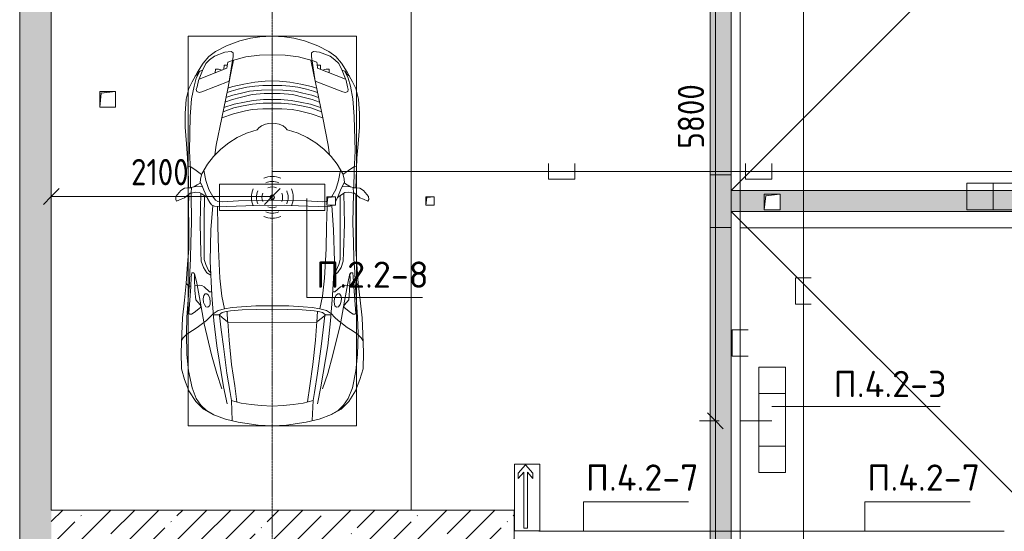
# Model space of a CAD drawing. Header units: millimetres. Extents: x -32229 to 288056, y -13689 to 125138.
# Tile 23 of 193: x -15865 to -6509, y 52773 to 57632. Entities that reach past the tile are written whole.
import ezdxf

# ---------------------------------------------------------------- set-up
doc = ezdxf.new("R2010")
doc.units = ezdxf.units.MM
doc.linetypes.add('ADSK_Линия сетки', pattern=[25, 20, -2.5, 0, -2.5])
for name, color, linetype, lineweight in [('A-ANNO-DIMS', 7, 'Continuous', 9), ('A-ANNO-DIMS-200', 7, 'Continuous', 9), ('A-ANNO-NOTE', 7, 'Continuous', 18), ('A-DETL-GENF', 7, 'Continuous', 18), ('A-DETL-THIN', 7, 'Continuous', 9), ('A-FLOR', 7, 'Continuous', 18), ('A-WALL', 7, 'Continuous', 18), ('A-WALL-PATT', 7, 'Continuous', 40), ('C-PRKG', 7, 'Continuous', 18), ('G-ANNO-TEXT', 7, 'Continuous', 9), ('M-EQPM', 7, 'Continuous', 18), ('S-GRID', 7, 'Continuous', 9)]:
    doc.layers.add(name, color=color, linetype=linetype, lineweight=lineweight)
doc.layers.add('A-DETL', color=7, linetype='Continuous', lineweight=9, true_color=0x00a600)
doc.styles.add('GOST Common_3', font='GOST_Common.ttf', dxfattribs={"width": 0.9, "height": 250})
doc.styles.add('ISOCPEUR', font='isocpeur.ttf', dxfattribs={"height": 250})
doc.dimstyles.new('ГОСТ_2_5_мм2', dxfattribs={"dimscale": 304.8, "dimtxt": 251.428749, "dimasz": 0.492126, "dimexe": 0.492126, "dimexo": 0.656168, "dimgap": 0.098425, "dimtad": 1, "dimdec": 0, "dimdsep": 46, "dimtxsty": 'GOST Common_3', "dimblk1": 'OBLIQUE', "dimblk2": 'OBLIQUE', "dimsah": 1, "dimcen": 0.09, "dimazin": 2, "dimtfac": 1, "dimtdec": 4, "dimtix": 1, "dimtmove": 0, "dimatfit": 3, "dimfxl": 1, "dimtvp": 1, "dimtolj": 1, "dimtzin": 0, "dimarcsym": 2})
doc.dimstyles.new('ГОСТ_2_5_мм2_1', dxfattribs={"dimscale": 304.8, "dimtxt": 251.428749, "dimasz": 0.492126, "dimexe": 0.492126, "dimexo": 0.656168, "dimgap": 0.098425, "dimtad": 1, "dimdec": 0, "dimdsep": 46, "dimtxsty": 'GOST Common_3', "dimblk1": 'OBLIQUE', "dimblk2": 'OBLIQUE', "dimsah": 1, "dimcen": 0.09, "dimazin": 2, "dimtfac": 1, "dimtdec": 4, "dimtix": 1, "dimtmove": 0, "dimatfit": 3, "dimfxl": 1, "dimtvp": 1, "dimtolj": 1, "dimtzin": 0, "dimarcsym": 2})
pattern_1 = [(45, (0, 0), (-228.0985, 228.0985), []), (45, (228.1, 0), (-228.0985, 228.0985), [403.225, -80.645, 6.706, -73.939])]

# ---------------------------------------------------------------- blocks, each defined once
blk = doc.blocks.new('АР_Машиноместо - 4900x2400_М__5300х2500_-V61--02 ЭО')
at = {"layer": 'A-DETL-GENF', "color": 253, "lineweight": 13, "true_color": 0xaaaaaa}
for p, q in [((1044.2, -818.6), (943.3, -845.1)), ((1132.7, -806), (1044.2, -818.6)), ((1250, -800), (1132.7, -806)), ((1250, -800), (1367.3, -806)), ((1367.3, -806), (1455.8, -818.6)), ((1455.8, -818.6), (1556.7, -845.1)), ((815.8, -891), (711.9, -946.2)), ((943.3, -845.1), (815.8, -891)), ((1556.7, -845.1), (1684.2, -891)), ((1684.2, -891), (1788.1, -946.2)), ((647.2, -992.8), (593.2, -1056.8)), ((654.7, -1024.4), (617.9, -1057.3)), ((711.9, -946.2), (647.2, -992.8)), ((700.9, -989.1), (655, -1024.3)), ((800.1, -952.6), (700.9, -989.1)), ((859, -944.1), (800.1, -952.6)), ((841.1, -1225.9), (877.7, -991.4)), ((882.6, -1027.5), (853.8, -1167.4)), ((877.7, -958.9), (859, -944.1)), ((1000.2, -994.5), (871.4, -1031.3)), ((877.7, -991.4), (877.7, -958.9)), ((1127.4, -979.8), (1000.2, -994.5)), ((1250, -977.6), (1127.4, -979.8)), ((1250, -977.6), (1372.6, -979.8)), ((1372.6, -979.8), (1499.8, -994.5)), ((1499.8, -994.5), (1628.6, -1031.3)), ((1617.4, -1027.5), (1646.2, -1167.4)), ((1622.3, -958.9), (1641, -944.1)), ((1622.3, -991.4), (1622.3, -958.9)), ((1658.9, -1225.9), (1622.3, -991.4)), ((1641, -944.1), (1699.9, -952.6)), ((1699.9, -952.6), (1799.1, -989.1)), ((1788.1, -946.2), (1852.8, -992.8)), ((1799.1, -989.1), (1845, -1024.3)), ((1845.3, -1024.4), (1882.1, -1057.3)), ((1852.8, -992.8), (1906.8, -1056.8)), ((593.2, -1056.8), (539.3, -1140.4)), ((589, -1121.6), (561.3, -1132.6)), ((617.9, -1057.3), (586.9, -1126.3)), ((1882.1, -1057.3), (1913.1, -1126.3)), ((1906.8, -1056.8), (1960.7, -1140.4)), ((1911, -1121.6), (1938.7, -1132.6)), ((539.3, -1140.4), (487.4, -1232.1)), ((540.4, -1159.6), (516.2, -1180.5)), ((561.3, -1132.6), (540.4, -1159.6)), ((586.9, -1126.3), (548.2, -1220.1)), ((853.8, -1167.4), (826.8, -1300.9)), ((1646.2, -1167.4), (1673.2, -1300.9)), ((1913.1, -1126.3), (1951.8, -1220.1)), ((1938.7, -1132.6), (1959.6, -1159.6)), ((1959.6, -1159.6), (1983.8, -1180.5)), ((1960.7, -1140.4), (2012.6, -1232.1)), ((455.7, -1296.1), (430.8, -1396.6)), ((487.4, -1232.1), (455.7, -1296.1)), ((535, -1280.6), (527.2, -1305.2)), ((527.2, -1305.2), (531.8, -1326)), ((548.2, -1220.1), (535, -1280.6)), ((580.7, -1327.1), (841.1, -1225.9)), ((826.8, -1300.9), (770, -1576.5)), ((876.3, -1278.7), (828.3, -1293.7)), ((925.2, -1301.6), (859.1, -1321.2)), ((978.6, -1254.6), (876.3, -1278.7)), ((1007.1, -1283.7), (925.2, -1301.6)), ((1084.1, -1236), (978.6, -1254.6)), ((1083.6, -1274.6), (1007.1, -1283.7)), ((1159.1, -1267.9), (1083.6, -1274.6)), ((1182.5, -1227.5), (1084.1, -1236)), ((1250, -1309.3), (1148.3, -1312.4)), ((1250, -1266.6), (1159.1, -1267.9)), ((1250, -1223.7), (1182.5, -1227.5)), ((1250, -1223.7), (1317.5, -1227.5)), ((1250, -1266.6), (1340.9, -1267.9)), ((1250, -1309.3), (1351.7, -1312.4)), ((1317.5, -1227.5), (1415.9, -1236)), ((1340.9, -1267.9), (1416.4, -1274.6)), ((1415.9, -1236), (1521.4, -1254.6)), ((1416.4, -1274.6), (1492.9, -1283.7)), ((1492.9, -1283.7), (1574.8, -1301.6)), ((1521.4, -1254.6), (1623.7, -1278.7)), ((1574.8, -1301.6), (1640.9, -1321.2)), ((1623.7, -1278.7), (1671.7, -1293.7)), ((1919.3, -1327.1), (1658.9, -1225.9)), ((1673.2, -1300.9), (1730, -1576.5)), ((1951.8, -1220.1), (1965, -1280.6)), ((1965, -1280.6), (1972.8, -1305.2)), ((1972.8, -1305.2), (1968.2, -1326)), ((2012.6, -1232.1), (2044.3, -1296.1)), ((2044.3, -1296.1), (2069.2, -1396.6)), ((430.8, -1396.6), (422, -1534.1)), ((531.8, -1326), (554.4, -1333.3)), ((554.4, -1333.3), (580.7, -1327.1)), ((871.4, -1401.1), (800.5, -1424.6)), ((873.8, -1361.2), (809.9, -1383.1)), ((859.1, -1321.2), (819.9, -1334.4)), ((945.3, -1380.6), (871.4, -1401.1)), ((958.3, -1341.1), (873.8, -1361.2)), ((1059, -1354.8), (945.3, -1380.6)), ((1035, -1323.2), (958.3, -1341.1)), ((1148.3, -1312.4), (1035, -1323.2)), ((1174.5, -1344.2), (1059, -1354.8)), ((1168.3, -1399.8), (1070, -1410.4)), ((1250, -1400.1), (1168.3, -1399.8)), ((1250, -1344.9), (1174.5, -1344.2)), ((1250, -1344.9), (1325.5, -1344.2)), ((1250, -1400.1), (1331.7, -1399.8)), ((1325.5, -1344.2), (1441, -1354.8)), ((1331.7, -1399.8), (1430, -1410.4)), ((1351.7, -1312.4), (1465, -1323.2)), ((1441, -1354.8), (1554.7, -1380.6)), ((1465, -1323.2), (1541.7, -1341.1)), ((1541.7, -1341.1), (1626.2, -1361.2)), ((1554.7, -1380.6), (1628.6, -1401.1)), ((1626.2, -1361.2), (1690.1, -1383.1)), ((1628.6, -1401.1), (1699.5, -1424.6)), ((1640.9, -1321.2), (1680.1, -1334.4)), ((1945.6, -1333.3), (1919.3, -1327.1)), ((1968.2, -1326), (1945.6, -1333.3)), ((2069.2, -1396.6), (2078, -1534.1)), ((884.3, -1480.8), (782, -1518.1)), ((887, -1446.5), (790.4, -1477.3)), ((973.4, -1459.7), (884.3, -1480.8)), ((986.2, -1425.6), (887, -1446.5)), ((1061.9, -1445.7), (973.4, -1459.7)), ((1070, -1410.4), (986.2, -1425.6)), ((1060, -1496.1), (994.9, -1509.3)), ((1159.3, -1489.1), (1060, -1496.1)), ((1163.9, -1435.1), (1061.9, -1445.7)), ((1250, -1488.3), (1159.3, -1489.1)), ((1250, -1435.1), (1163.9, -1435.1)), ((1250, -1435.1), (1336.1, -1435.1)), ((1250, -1488.3), (1340.7, -1489.1)), ((1336.1, -1435.1), (1438.1, -1445.7)), ((1340.7, -1489.1), (1440, -1496.1)), ((1430, -1410.4), (1513.8, -1425.6)), ((1438.1, -1445.7), (1526.6, -1459.7)), ((1440, -1496.1), (1505.1, -1509.3)), ((1513.8, -1425.6), (1613, -1446.5)), ((1526.6, -1459.7), (1615.7, -1480.8)), ((1613, -1446.5), (1709.6, -1477.3)), ((1615.7, -1480.8), (1718, -1518.1)), ((422, -1534.1), (422, -1662.9)), ((770, -1576.5), (718.3, -1834.2)), ((881.7, -1536.4), (770, -1576.5)), ((994.9, -1509.3), (881.7, -1536.4)), ((1505.1, -1509.3), (1618.3, -1536.4)), ((1618.3, -1536.4), (1730, -1576.5)), ((1730, -1576.5), (1781.7, -1834.2)), ((2078, -1534.1), (2078, -1662.9)), ((422, -1662.9), (434.8, -1820.7)), ((1123.5, -1670.9), (1107.2, -1689.8)), ((1147.5, -1650.5), (1123.5, -1670.9)), ((1184.7, -1635.7), (1147.5, -1650.5)), ((1217.8, -1629.1), (1184.7, -1635.7)), ((1217.8, -1629.1), (1250, -1626.8)), ((1282.2, -1629.1), (1250, -1626.8)), ((1282.2, -1629.1), (1315.3, -1635.7)), ((1315.3, -1635.7), (1352.5, -1650.5)), ((1352.5, -1650.5), (1376.5, -1670.9)), ((1376.5, -1670.9), (1392.8, -1689.8)), ((2078, -1662.9), (2065.2, -1820.7)), ((917, -1761.1), (837.5, -1812.1)), ((1004.2, -1721.4), (917, -1761.1)), ((1064.9, -1700.5), (1004.2, -1721.4)), ((1107.2, -1689.8), (1064.9, -1700.5)), ((1392.8, -1689.8), (1435.1, -1700.5)), ((1435.1, -1700.5), (1495.8, -1721.4)), ((1495.8, -1721.4), (1583, -1761.1)), ((1583, -1761.1), (1662.5, -1812.1)), ((434.8, -1820.7), (444.9, -1956.8)), ((718.3, -1834.2), (705.7, -1926.7)), ((837.5, -1812.1), (761.1, -1871.7)), ((1662.5, -1812.1), (1738.9, -1871.7)), ((1781.7, -1834.2), (1794.3, -1926.7)), ((2065.2, -1820.7), (2055.1, -1956.8)), ((444.9, -1956.8), (453, -2159.1)), ((690.7, -1941.6), (634.6, -2015)), ((761.1, -1871.7), (690.7, -1941.6)), ((1738.9, -1871.7), (1809.3, -1941.6)), ((1809.3, -1941.6), (1865.4, -2015)), ((2055.1, -1956.8), (2047, -2159.1)), ((475.1, -2041), (447.5, -2034.4)), ((525.5, -2074.6), (475.1, -2041)), ((634.6, -2015), (580.7, -2105.7)), ((1865.4, -2015), (1919.3, -2105.7)), ((1974.5, -2074.6), (2024.9, -2041)), ((2024.9, -2041), (2052.5, -2034.4)), ((578.8, -2112.6), (525.5, -2074.6)), ((580.7, -2105.7), (567.1, -2153.8)), ((619.7, -2168.6), (600.3, -2072.7)), ((1880.3, -2168.6), (1899.7, -2072.7)), ((1919.3, -2105.7), (1932.9, -2153.8)), ((1921.2, -2112.6), (1974.5, -2074.6)), ((381.7, -2266.4), (417.4, -2243.4)), ((417.4, -2243.4), (445.1, -2238.7)), ((445.1, -2238.7), (481.8, -2239.5)), ((453, -2159.1), (455, -2238.9)), ((505.1, -2230), (467.5, -2239.2)), ((482, -2235.6), (479.1, -2288.7)), ((536.7, -2211.8), (505.1, -2230)), ((586.6, -2231.3), (510.1, -2227.1)), ((564.3, -2195.4), (536.7, -2211.8)), ((567.1, -2153.8), (564.3, -2195.4)), ((579.9, -2213.8), (564.9, -2186.5)), ((600.8, -2263), (579.9, -2213.8)), ((647.3, -2254.2), (619.7, -2168.6)), ((1852.7, -2254.2), (1880.3, -2168.6)), ((1899.2, -2263), (1920.1, -2213.8)), ((1913.4, -2231.3), (1989.9, -2227.1)), ((1920.1, -2213.8), (1935.1, -2186.5)), ((1932.9, -2153.8), (1935.7, -2195.4)), ((1935.7, -2195.4), (1963.3, -2211.8)), ((1963.3, -2211.8), (1994.9, -2230)), ((1994.9, -2230), (2032.5, -2239.2)), ((2018, -2235.6), (2020.9, -2288.7)), ((2054.9, -2238.7), (2018.2, -2239.5)), ((2047, -2159.1), (2045, -2238.9)), ((2082.6, -2243.4), (2054.9, -2238.7)), ((2118.3, -2266.4), (2082.6, -2243.4)), ((333.1, -2350.6), (335.2, -2322.3)), ((335.2, -2322.3), (381.7, -2266.4)), ((417.4, -2333.8), (384.4, -2347.9)), ((449.8, -2306.1), (417.4, -2333.8)), ((470, -2290), (449.8, -2306.1)), ((454.5, -2423.6), (456, -2301.1)), ((493.6, -2288.6), (470, -2290)), ((523.3, -2281.2), (493.6, -2288.6)), ((559, -2282.6), (523.3, -2281.2)), ((580.6, -2296), (559, -2282.6)), ((630.6, -2332.9), (580.6, -2296)), ((633.8, -2340.5), (600.8, -2263)), ((603.5, -2534.3), (606.1, -2314.9)), ((685.1, -2322.3), (647.3, -2254.2)), ((710, -2355.4), (685.1, -2322.3)), ((1812.9, -2325), (1814.9, -2322.3)), ((1814.9, -2322.3), (1852.7, -2254.2)), ((1866.2, -2340.5), (1899.2, -2263)), ((1869.4, -2332.9), (1919.4, -2296)), ((1896.5, -2534.3), (1893.9, -2314.9)), ((1919.4, -2296), (1941, -2282.6)), ((1941, -2282.6), (1976.7, -2281.2)), ((1976.7, -2281.2), (2006.4, -2288.6)), ((2006.4, -2288.6), (2030, -2290)), ((2030, -2290), (2050.2, -2306.1)), ((2045.5, -2423.6), (2044, -2301.1)), ((2050.2, -2306.1), (2082.6, -2333.8)), ((2082.6, -2333.8), (2115.6, -2347.9)), ((2164.8, -2322.3), (2118.3, -2266.4)), ((2166.9, -2350.6), (2164.8, -2322.3)), ((341.2, -2366.2), (333.1, -2350.6)), ((384.4, -2347.9), (341.2, -2366.2)), ((456.8, -2613.6), (454.5, -2423.6)), ((656.7, -2380.3), (633.8, -2340.5)), ((672.8, -2399.7), (656.7, -2380.3)), ((684.8, -2406.5), (667.8, -2638.3)), ((700.6, -2415.4), (672.8, -2399.7)), ((813.8, -2416.7), (700.6, -2415.4)), ((734.3, -2368.8), (710, -2355.4)), ((772.7, -2371.5), (734.3, -2368.8)), ((929.1, -2364.1), (772.7, -2371.5)), ((999.2, -2409.3), (813.8, -2416.7)), ((1115.2, -2358.7), (929.1, -2364.1)), ((1132.7, -2404.6), (999.2, -2409.3)), ((1250, -2357.8), (1115.2, -2358.7)), ((1250, -2406.6), (1132.7, -2404.6)), ((1250, -2357.8), (1384.8, -2358.7)), ((1250, -2406.6), (1367.3, -2404.6)), ((1367.3, -2404.6), (1500.8, -2409.3)), ((1384.8, -2358.7), (1570.9, -2364.1)), ((1500.8, -2409.3), (1686.2, -2416.7)), ((1570.9, -2364.1), (1727.3, -2371.5)), ((1686.2, -2416.7), (1799.4, -2415.4)), ((1727.3, -2371.5), (1765.7, -2368.8)), ((1765.7, -2368.8), (1770, -2366.5)), ((1799.4, -2415.4), (1817.8, -2405)), ((1815.2, -2406.5), (1832.2, -2638.3)), ((1850, -2368.6), (1866.2, -2340.5)), ((2043.2, -2613.6), (2045.5, -2423.6)), ((2115.6, -2347.9), (2158.8, -2366.2)), ((2158.8, -2366.2), (2166.9, -2350.6)), ((456.1, -2818.3), (456.8, -2613.6)), ((604.4, -2850.8), (603.5, -2534.3)), ((1895.6, -2850.8), (1896.5, -2534.3)), ((2043.9, -2818.3), (2043.2, -2613.6)), ((667.8, -2638.3), (659.3, -2936)), ((1832.2, -2638.3), (1840.7, -2936)), ((446, -2964.8), (456.1, -2818.3)), ((604.4, -2919.4), (604.4, -2850.8)), ((1895.6, -2919.4), (1895.6, -2850.8)), ((2054, -2964.8), (2043.9, -2818.3)), ((432.8, -3149.3), (446, -2964.8)), ((618.7, -2966.7), (604.4, -2919.4)), ((643.6, -3024.6), (618.7, -2966.7)), ((659.3, -2936), (676.4, -3260.1)), ((1840.7, -2936), (1823.6, -3260.1)), ((1856.4, -3024.6), (1881.3, -2966.7)), ((1881.3, -2966.7), (1895.6, -2919.4)), ((2067.2, -3149.3), (2054, -2964.8)), ((480.8, -3085), (474.8, -3179.9)), ((485.6, -3046.1), (480.8, -3085)), ((504.5, -3046.6), (485.6, -3046.1)), ((512.2, -3061.4), (504.5, -3046.6)), ((510.9, -3094.6), (512.2, -3061.4)), ((665.1, -3046.1), (643.6, -3024.6)), ((1834.9, -3046.1), (1856.4, -3024.6)), ((1987.8, -3061.4), (1995.5, -3046.6)), ((1989.1, -3094.6), (1987.8, -3061.4)), ((1995.5, -3046.6), (2014.4, -3046.1)), ((2014.4, -3046.1), (2019.2, -3085)), ((2019.2, -3085), (2025.2, -3179.9)), ((415.7, -3305.9), (432.8, -3149.3)), ((456.9, -3174.2), (432.9, -3148.3)), ((475.2, -3173.5), (456.9, -3174.2)), ((474.8, -3179.9), (462.2, -3347.3)), ((515.3, -3213.7), (510.9, -3094.6)), ((558.4, -3165.4), (513.6, -3168)), ((579.5, -3167.7), (558.4, -3165.4)), ((601.7, -3179.4), (579.5, -3167.7)), ((654.5, -3228.1), (601.7, -3179.4)), ((1845.5, -3228.1), (1898.3, -3179.4)), ((1898.3, -3179.4), (1920.5, -3167.7)), ((1920.5, -3167.7), (1941.6, -3165.4)), ((1941.6, -3165.4), (1986.4, -3168)), ((1984.7, -3213.7), (1989.1, -3094.6)), ((2024.8, -3173.5), (2043.1, -3174.2)), ((2025.2, -3179.9), (2037.8, -3347.3)), ((2043.1, -3174.2), (2067.1, -3148.3)), ((2084.3, -3305.9), (2067.1, -3148.3)), ((522.2, -3303.2), (515.3, -3213.7)), ((599.8, -3262.3), (593.6, -3292.5)), ((612.1, -3245.7), (599.8, -3262.3)), ((626.8, -3246.1), (612.1, -3245.7)), ((643.2, -3259.9), (626.8, -3246.1)), ((657.2, -3286.3), (643.2, -3259.9)), ((674.6, -3227.6), (654.5, -3228.1)), ((676.4, -3260.1), (695.7, -3502.8)), ((1823.6, -3260.1), (1804.3, -3502.8)), ((1825.4, -3227.6), (1845.5, -3228.1)), ((1842.8, -3286.3), (1856.8, -3259.9)), ((1856.8, -3259.9), (1873.2, -3246.1)), ((1873.2, -3246.1), (1887.9, -3245.7)), ((1887.9, -3245.7), (1900.2, -3262.3)), ((1900.2, -3262.3), (1906.4, -3292.5)), ((1977.8, -3303.2), (1984.7, -3213.7)), ((397.1, -3474.2), (415.7, -3305.9)), ((462.2, -3347.3), (456.6, -3434.5)), ((564.6, -3349.7), (522.2, -3303.2)), ((569.7, -3360.7), (564.6, -3349.7)), ((566.8, -3375.1), (569.7, -3360.7)), ((593.6, -3292.5), (597.1, -3327.4)), ((597.1, -3327.4), (605.2, -3346.8)), ((605.2, -3346.8), (620, -3369.3)), ((638.7, -3372.5), (654.1, -3360.7)), ((654.1, -3360.7), (658.7, -3344.5)), ((661.1, -3321.2), (657.2, -3286.3)), ((658.7, -3344.5), (661.1, -3321.2)), ((1838.9, -3321.2), (1842.8, -3286.3)), ((1841.3, -3344.5), (1838.9, -3321.2)), ((1845.9, -3360.7), (1841.3, -3344.5)), ((1861.3, -3372.5), (1845.9, -3360.7)), ((1894.8, -3346.8), (1880, -3369.3)), ((1902.9, -3327.4), (1894.8, -3346.8)), ((1906.4, -3292.5), (1902.9, -3327.4)), ((1930.3, -3360.7), (1935.4, -3349.7)), ((1933.2, -3375.1), (1930.3, -3360.7)), ((1935.4, -3349.7), (1977.8, -3303.2)), ((2037.8, -3347.3), (2043.4, -3434.5)), ((2102.9, -3474.2), (2084.3, -3305.9)), ((456.6, -3434.5), (466.2, -3441.1)), ((466.2, -3441.1), (481.5, -3439.1)), ((481.5, -3439.1), (508, -3422.8)), ((508, -3422.8), (566.8, -3375.1)), ((620, -3369.3), (638.7, -3372.5)), ((690.2, -3433.7), (654.7, -3470.4)), ((744.1, -3447.2), (691.3, -3447.2)), ((773, -3424.2), (744.1, -3447.2)), ((744.3, -3447), (773.2, -3472.4)), ((811.1, -3414.8), (773, -3424.2)), ((853.3, -3407.2), (811.1, -3414.8)), ((825.6, -3512.1), (821, -3413)), ((965.3, -3397.8), (853.3, -3407.2)), ((1102.5, -3394.3), (965.3, -3397.8)), ((1250, -3391.3), (1102.5, -3394.3)), ((1250, -3391.3), (1397.5, -3394.3)), ((1397.5, -3394.3), (1534.7, -3397.8)), ((1534.7, -3397.8), (1646.7, -3407.2)), ((1646.7, -3407.2), (1688.9, -3414.8)), ((1674.4, -3512.1), (1679, -3413)), ((1688.9, -3414.8), (1727, -3424.2)), ((1755.7, -3447), (1726.8, -3472.4)), ((1727, -3424.2), (1755.7, -3447)), ((1755.7, -3447.2), (1808.7, -3447.2)), ((1809.8, -3433.7), (1845.3, -3470.4)), ((1880, -3369.3), (1861.3, -3372.5)), ((1992, -3422.8), (1933.2, -3375.1)), ((2018.5, -3439.1), (1992, -3422.8)), ((2033.8, -3441.1), (2018.5, -3439.1)), ((2043.4, -3434.5), (2033.8, -3441.1)), ((390.2, -3630), (397.1, -3474.2)), ((598.3, -3518.6), (537.9, -3567)), ((624.9, -3501.2), (598.3, -3518.6)), ((654.7, -3470.4), (624.9, -3501.2)), ((773.2, -3472.4), (825.6, -3512.1)), ((840.1, -3687.8), (826.6, -3509.6)), ((1250, -3520.1), (827.2, -3517.2)), ((1250, -3520.1), (1672.8, -3517.2)), ((1659.9, -3687.8), (1673.4, -3509.6)), ((1726.8, -3472.4), (1674.4, -3512.1)), ((1845.3, -3470.4), (1875.1, -3501.2)), ((1875.1, -3501.2), (1901.7, -3518.6)), ((1901.7, -3518.6), (1962.1, -3567)), ((2109.8, -3630), (2102.9, -3474.2)), ((384, -3802.9), (390.2, -3630)), ((438.6, -3629.8), (403.8, -3665.5)), ((491.4, -3594.2), (438.6, -3629.8)), ((537.9, -3567), (491.4, -3594.2)), ((1962.1, -3567), (2008.6, -3594.2)), ((2008.6, -3594.2), (2061.4, -3629.8)), ((2061.4, -3629.8), (2096.2, -3665.5)), ((2116, -3802.9), (2109.8, -3630)), ((403.8, -3665.5), (388.1, -3688.4)), ((863.9, -3917.5), (840.1, -3687.8)), ((1636.1, -3917.5), (1659.9, -3687.8)), ((2096.2, -3665.5), (2111.9, -3688.4)), ((387.4, -3958.4), (384, -3802.9)), ((2112.6, -3958.4), (2116, -3802.9)), ((893.6, -4121.6), (863.9, -3917.5)), ((1606.4, -4121.6), (1636.1, -3917.5)), ((416.4, -4059.2), (387.4, -3958.4)), ((2083.6, -4059.2), (2112.6, -3958.4)), ((458.6, -4167), (416.4, -4059.2)), ((2041.4, -4167), (2083.6, -4059.2)), ((522.5, -4267.9), (458.6, -4167)), ((914, -4272.5), (893.6, -4121.6)), ((1586, -4272.5), (1606.4, -4121.6)), ((1977.5, -4267.9), (2041.4, -4167)), ((596.3, -4340.6), (522.5, -4267.9)), ((955.5, -4283.9), (861, -4259.4)), ((861.2, -4260.3), (869.3, -4451.1)), ((1050.4, -4297.3), (955.5, -4283.9)), ((1146, -4306.7), (1050.4, -4297.3)), ((1354, -4306.7), (1449.6, -4297.3)), ((1449.6, -4297.3), (1544.5, -4283.9)), ((1544.5, -4283.9), (1639, -4259.4)), ((1638.8, -4260.3), (1630.7, -4451.1)), ((1903.7, -4340.6), (1977.5, -4267.9)), ((686, -4391.6), (596.3, -4340.6)), ((804.4, -4436.7), (686, -4391.6)), ((1250, -4312), (1146, -4306.7)), ((1250, -4312), (1354, -4306.7)), ((1695.6, -4436.7), (1814, -4391.6)), ((1814, -4391.6), (1903.7, -4340.6)), ((927, -4466.6), (804.4, -4436.7)), ((1114.6, -4493), (927, -4466.6)), ((1385.4, -4493), (1573, -4466.6)), ((1573, -4466.6), (1695.6, -4436.7)), ((1250, -4500), (1114.6, -4493)), ((1250, -4500), (1385.4, -4493))]:
    blk.add_line(p, q, dxfattribs=at)
at = {"layer": 'A-DETL-GENF', "color": 254, "lineweight": 13, "true_color": 0xd4d4d4}
for p, q in [((818.8, -1102.9), (554, -1208.1)), ((709.1, -1112.7), (708.2, -1146.9)), ((737.7, -1113.6), (709.1, -1112.7)), ((772.6, -1121.3), (737.7, -1113.6)), ((792.9, -1076.2), (791.2, -1114.5)), ((823.3, -1074.4), (792.9, -1076.2)), ((824.1, -1063.7), (818.8, -1102.9)), ((827.7, -1045), (824.1, -1063.7)), ((871.3, -1031.9), (827.7, -1045)), ((1628.7, -1031.9), (1672.3, -1045)), ((1672.3, -1045), (1675.9, -1063.7)), ((1675.9, -1063.7), (1681.2, -1102.9)), ((1676.7, -1074.4), (1707.1, -1076.2)), ((1681.2, -1102.9), (1946, -1208.1)), ((1707.1, -1076.2), (1708.8, -1114.5)), ((1727.4, -1121.3), (1762.3, -1113.6)), ((1762.3, -1113.6), (1790.9, -1112.7)), ((1790.9, -1112.7), (1791.8, -1146.9)), ((527.9, -1198.6), (507.4, -1274.3)), ((561.7, -1132.1), (527.9, -1198.6)), ((1938.3, -1132.1), (1972.1, -1198.6)), ((1972.1, -1198.6), (1992.6, -1274.3)), ((507.4, -1274.3), (483.4, -1395.6)), ((1992.6, -1274.3), (2016.6, -1395.6)), ((483.4, -1395.6), (470.9, -1561.4)), ((2016.6, -1395.6), (2029.1, -1561.4)), ((470.9, -1561.4), (462.8, -1889.5)), ((2029.1, -1561.4), (2037.2, -1889.5)), ((462.8, -1889.5), (471.8, -2077.7)), ((2037.2, -1889.5), (2028.2, -2077.7)), ((471.8, -2077.7), (474.5, -2239.3)), ((2028.2, -2077.7), (2025.5, -2239.3)), ((483.3, -2571.4), (478, -2290)), ((570.6, -2291.4), (564.4, -2580.5)), ((1929.4, -2291.4), (1935.6, -2580.5)), ((2016.7, -2571.4), (2022, -2290)), ((728.4, -2415.7), (733.8, -2606.7)), ((1771.6, -2415.7), (1766.2, -2606.7)), ((477.8, -2754.7), (483.3, -2571.4)), ((564.4, -2580.5), (571.6, -2853.3)), ((733.8, -2606.7), (737.8, -2818.3)), ((1766.2, -2606.7), (1762.2, -2818.3)), ((1935.6, -2580.5), (1928.4, -2853.3)), ((2022.2, -2754.7), (2016.7, -2571.4)), ((473.9, -2913.7), (477.8, -2754.7)), ((2026.1, -2913.7), (2022.2, -2754.7)), ((571.6, -2853.3), (575.7, -2937.4)), ((737.8, -2818.3), (752.8, -3099)), ((1762.2, -2818.3), (1747.2, -3099)), ((1928.4, -2853.3), (1924.3, -2937.4)), ((466.3, -3036.3), (473.9, -2913.7)), ((575.7, -2937.4), (595.2, -2997.9)), ((1924.3, -2937.4), (1904.8, -2997.9)), ((2033.7, -3036.3), (2026.1, -2913.7)), ((462, -3136.6), (466.3, -3036.3)), ((512.5, -3053.2), (532.7, -3145.9)), ((595.2, -2997.9), (629, -3048.1)), ((629, -3048.1), (666.7, -3069.7)), ((1871, -3048.1), (1833.3, -3069.7)), ((1904.8, -2997.9), (1871, -3048.1)), ((1987.5, -3053.2), (1967.3, -3145.9)), ((2038, -3136.6), (2033.7, -3036.3)), ((439.5, -3468.5), (462, -3136.6)), ((532.7, -3145.9), (564, -3316.2)), ((752.8, -3099), (771.7, -3268.5)), ((1747.2, -3099), (1728.3, -3268.5)), ((1967.3, -3145.9), (1936, -3316.2)), ((2060.5, -3468.5), (2038, -3136.6)), ((771.7, -3268.5), (797.1, -3388.2)), ((1728.3, -3268.5), (1702.9, -3388.2)), ((564, -3316.2), (602.3, -3530.2)), ((1093.5, -3360.7), (957.1, -3368.9)), ((1250, -3360.7), (1093.5, -3360.7)), ((1250, -3360.7), (1406.5, -3360.7)), ((1406.5, -3360.7), (1542.9, -3368.9)), ((1936, -3316.2), (1897.7, -3530.2)), ((734.6, -3405.8), (688.5, -3435.5)), ((797.1, -3388.2), (734.6, -3405.8)), ((749.1, -3450.8), (765.5, -3589.1)), ((870, -3377.1), (797.1, -3388.2)), ((957.1, -3368.9), (870, -3377.1)), ((1542.9, -3368.9), (1630, -3377.1)), ((1630, -3377.1), (1702.9, -3388.2)), ((1702.9, -3388.2), (1765.4, -3405.8)), ((1750.9, -3450.8), (1734.5, -3589.1)), ((1765.4, -3405.8), (1811.5, -3435.5)), ((434.2, -3623.7), (439.5, -3468.5)), ((602.3, -3530.2), (673.6, -3827.1)), ((695.7, -3502.8), (723.2, -3741.5)), ((1804.3, -3502.8), (1776.8, -3741.5)), ((1897.7, -3530.2), (1826.4, -3827.1)), ((2065.8, -3623.7), (2060.5, -3468.5)), ((438.6, -3823.4), (434.2, -3623.7)), ((765.5, -3589.1), (785.7, -3746.6)), ((1734.5, -3589.1), (1714.3, -3746.6)), ((2061.4, -3823.4), (2065.8, -3623.7)), ((723.2, -3741.5), (786.9, -4128.3)), ((1776.8, -3741.5), (1713.1, -4128.3)), ((454.7, -3976.8), (438.6, -3823.4)), ((673.6, -3827.1), (722.7, -4001.8)), ((785.7, -3746.6), (819.4, -4000.8)), ((1714.3, -3746.6), (1680.6, -4000.8)), ((1826.4, -3827.1), (1777.3, -4001.8)), ((2045.3, -3976.8), (2061.4, -3823.4)), ((488.6, -4138.1), (454.7, -3976.8)), ((722.7, -4001.8), (771.7, -4149.8)), ((819.4, -4000.8), (849, -4182.8)), ((1680.6, -4000.8), (1651, -4182.8)), ((1777.3, -4001.8), (1728.3, -4149.8)), ((2011.4, -4138.1), (2045.3, -3976.8)), ((527.8, -4239.8), (488.6, -4138.1)), ((786.9, -4128.3), (821.1, -4289.8)), ((849, -4182.8), (861.2, -4260.3)), ((1651, -4182.8), (1638.8, -4260.3)), ((1713.1, -4128.3), (1678.9, -4289.8)), ((1972.2, -4239.8), (2011.4, -4138.1)), ((571.5, -4303.1), (527.8, -4239.8)), ((625, -4354.8), (571.5, -4303.1)), ((1875, -4354.8), (1928.5, -4303.1)), ((1928.5, -4303.1), (1972.2, -4239.8)), ((696.3, -4395.8), (625, -4354.8)), ((1803.7, -4395.8), (1875, -4354.8))]:
    blk.add_line(p, q, dxfattribs=at)
at = {"layer": 'C-PRKG', "color": 253, "lineweight": 13, "true_color": 0xaaaaaa}
for p, q in [((450, -800), (450, -4500)), ((450, -800), (2050, -800)), ((2050, -800), (2050, -4500)), ((450, -4500), (2050, -4500))]:
    blk.add_line(p, q, dxfattribs=at)
blk = doc.blocks.new('АР_Лоток - 200х100h_ЛВ1-7189172--02 ЭО')
at = {"layer": 'M-EQPM', "lineweight": 13, "true_color": 0xf3f3f3}
blk.add_hatch(color=7, dxfattribs=at).paths.add_polyline_path([(0, 100), (0, -100), (16350, -100), (16350, 100), (2690, 100)])
at = {"layer": 'M-EQPM', "color": 253, "lineweight": 13, "true_color": 0xaaaaaa}
blk.add_line((0, 100), (0, -100), dxfattribs=at)
blk = doc.blocks.new('АР_Лоток - 200х100h_ЛВ1-7189173--02 ЭО')
at = {"layer": 'M-EQPM', "lineweight": 13, "true_color": 0xf3f3f3}
h = blk.add_hatch(color=7, dxfattribs=at)
h.paths.add_polyline_path([(11500, -99.8), (11500, 100), (0, 100), (0, -99.8), (6158.5, -99.8)])
h.paths.add_polyline_path([(330, -85), (315, -85), (315, 65), (465, 65), (465, -85)])
at = {"layer": 'M-EQPM', "color": 253, "lineweight": 13, "true_color": 0xaaaaaa}
blk.add_line((0, 100), (0, -99.8), dxfattribs=at)
blk = doc.blocks.new('АР_Канал вертикальный прямоугольный - ВК-V88--02 ЭО')
at = {"layer": 'M-EQPM', "lineweight": 13, "true_color": 0xe2e2e2}
blk.add_hatch(color=254, dxfattribs=at).paths.add_polyline_path([(-75, -75), (-60, 60), (75, 75), (-75, 75)])
at = {"layer": 'M-EQPM', "color": 253, "lineweight": 13, "true_color": 0xaaaaaa}
for p, q in [((75, 75), (-75, 75)), ((-75, 75), (-75, -75)), ((75, 75), (-75, 75)), ((-75, 75), (-75, -75)), ((-75, -75), (-75, 75)), ((-75, 75), (75, 75)), ((-75, -75), (-60, 60)), ((-75, -75), (-60, 60)), ((-60, 60), (75, 75)), ((-60, 60), (75, 75)), ((75, -75), (75, 75)), ((75, 75), (75, -75)), ((-75, -75), (75, -75)), ((75, -75), (-75, -75))]:
    blk.add_line(p, q, dxfattribs=at)
blk = doc.blocks.new('АР_Канал вертикальный прямоугольный - АПТ-5386077--02 ЭО')
at = {"layer": 'M-EQPM', "lineweight": 13, "true_color": 0xe2e2e2}
blk.add_hatch(color=254, dxfattribs=at).paths.add_polyline_path([(-40, -40), (-32, 32), (40, 40), (-40, 40)])
at = {"layer": 'M-EQPM', "color": 253, "lineweight": 13, "true_color": 0xaaaaaa}
for p, q in [((40, 40), (-40, 40)), ((-40, 40), (-40, -40)), ((40, 40), (-40, 40)), ((-40, 40), (-40, -40)), ((-40, -40), (-40, 40)), ((-40, 40), (40, 40)), ((-40, -40), (-32, 32)), ((-40, -40), (-32, 32)), ((-32, 32), (40, 40)), ((-32, 32), (40, 40)), ((40, -40), (40, 40)), ((40, 40), (40, -40)), ((-40, -40), (40, -40)), ((40, -40), (-40, -40))]:
    blk.add_line(p, q, dxfattribs=at)
blk = doc.blocks.new('АР_Лоток - 200х100h_ЛВ1-7189035--02 ЭО')
at = {"layer": 'M-EQPM', "lineweight": 13, "true_color": 0xf3f3f3}
blk.add_hatch(color=7, dxfattribs=at).paths.add_polyline_path([(50, -100), (14610, -100), (14610, 100), (50, 100)])
at = {"layer": 'M-EQPM', "color": 253, "lineweight": 13, "true_color": 0xaaaaaa}
blk.add_line((14610, -100), (14610, 100), dxfattribs=at)
blk = doc.blocks.new('АР_Лоток - 200х100h-4168000--02 ЭО')
at = {"layer": 'M-EQPM', "lineweight": 13, "true_color": 0xf3f3f3}
blk.add_hatch(color=7, dxfattribs=at).paths.add_polyline_path([(0, -100), (0, -100), (500, -100), (500, 100), (0, 100)])
at = {"layer": 'M-EQPM', "color": 253, "lineweight": 13, "true_color": 0xaaaaaa}
for p, q in [((0, 100), (0, -100)), ((500, -100), (500, 100)), ((150.2, -100), (350, -100))]:
    blk.add_line(p, q, dxfattribs=at)
blk = doc.blocks.new('Наметкина 10_РД_АР_П_rvt-1--02 ЭО')
at = {"layer": 'A-WALL-PATT', "lineweight": 5, "true_color": 0xaaaaaa}
h = blk.add_hatch(dxfattribs=at)
h.set_pattern_fill('FP_3', color=253, style=0, pattern_type=2)
h.set_pattern_definition(pattern_1)
h.paths.add_polyline_path([(-15864.7, 35975), (-15564.7, 35975), (-15564.7, 75750), (-15864.7, 75750), (-15864.7, 37070.7)])
h = blk.add_hatch(dxfattribs=at)
h.set_pattern_fill('FP_3', color=253, style=0, pattern_type=2)
h.set_pattern_definition(pattern_1)
h.paths.add_polyline_path([(-11164.7, 52575), (-11164.7, 52975), (-15564.7, 52975), (-15564.7, 52575), (-13345.2, 52575)])
at = {"layer": 'A-FLOR', "color": 253, "lineweight": 13, "true_color": 0xaaaaaa}
for p, q in [((-9304.7, 41100), (-9304.7, 72510)), ((-9104.7, 72510), (-9104.7, 56010)), ((-12144.7, 52975), (-12144.7, 58850)), ((-12144.7, 52975), (-12144.7, 58850)), ((-6264.7, 58850), (-9104.7, 56010)), ((-9104.7, 56010), (2395.3, 56010)), ((-6264.7, 52975), (-9104.7, 55810.2)), ((-9104.7, 55810.2), (-9104.7, 41100)), ((2395.3, 55810.2), (-9104.7, 55810.2))]:
    blk.add_line(p, q, dxfattribs=at)
at = {"layer": 'A-WALL', "color": 253, "lineweight": 13, "true_color": 0xaaaaaa}
for p, q in [((-15864.7, 75350), (-15864.7, 35975)), ((-15564.7, 52975), (-15564.7, 58850)), ((-11164.7, 52975), (-15564.7, 52975)), ((-11164.7, 52575), (-11164.7, 52975))]:
    blk.add_line(p, q, dxfattribs=at)
at = {"layer": 'C-PRKG', "color": 253, "lineweight": 13, "true_color": 0xaaaaaa}
blk.add_blockref('АР_Машиноместо - 4900x2400_М__5300х2500_-V61--02 ЭО', (-14714.7, 58275), dxfattribs=at)
at = {"layer": 'M-EQPM', "color": 253, "lineweight": 13, "true_color": 0xaaaaaa, "rotation": 90}
for name, p in [('АР_Лоток - 200х100h_ЛВ1-7189172--02 ЭО', (-9204.7, 56160)), ('АР_Лоток - 200х100h-4168000--02 ЭО', (-9204.7, 55660)), ('АР_Лоток - 200х100h_ЛВ1-7189035--02 ЭО', (-9204.7, 41050))]:
    blk.add_blockref(name, p, dxfattribs=at)
at = {"layer": 'M-EQPM', "color": 253, "lineweight": 13, "true_color": 0xaaaaaa}
for name, p in [('АР_Канал вертикальный прямоугольный - ВК-V88--02 ЭО', (-15029.7, 56875)), ('АР_Канал вертикальный прямоугольный - АПТ-5386077--02 ЭО', (-12904.7, 55910)), ('АР_Канал вертикальный прямоугольный - АПТ-5386077--02 ЭО', (-11964.7, 55910)), ('АР_Лоток - 200х100h_ЛВ1-7189173--02 ЭО', (-9104.7, 55910)), ('АР_Канал вертикальный прямоугольный - ВК-V88--02 ЭО', (-8714.7, 55900))]:
    blk.add_blockref(name, p, dxfattribs=at)
blk = doc.blocks.new('DIMBLOCK124--02 ЭО')
at = {"layer": 'A-ANNO-DIMS-200'}
for p, q in [((-9254.1, 53822.5), (-9329.1, 53897.5)), ((-9218.8, 53822.5), (-9404.1, 53822.5)), ((-9254.1, 48022.4), (-9254.1, 53822.5)), ((-9254.1, 53822.5), (-9179.1, 53747.5)), ((-9254.1, 53822.5), (-9218.8, 53822.5)), ((-9254.1, 48022.4), (-9329.1, 48097.4)), ((-8921.4, 48022.4), (-9404.1, 48022.4)), ((-9254.1, 48022.4), (-9179.1, 47947.4)), ((-9254.1, 48022.4), (-8921.4, 48022.4))]:
    blk.add_line(p, q, dxfattribs=at)
at = {"layer": 'A-ANNO-DIMS-200', "color": 0, "insert": (-9610.8, 50607.1), "char_height": 250, "width": 756.843, "attachment_point": 1, "rotation": 90, "line_spacing_factor": 1.022761, "style": 'GOST Common_3'}
blk.add_mtext('5800', dxfattribs=at)
blk = doc.blocks.new('_Oblique')
at = {"color": 0, "linetype": 'ByBlock', "lineweight": -2}
blk.add_line((-0.5, -0.5), (0.5, 0.5), dxfattribs=at)
blk = doc.blocks.new('DIMBLOCK125--02 ЭО')
at = {"layer": 'A-ANNO-DIMS-200'}
for p, q in [((-9254.1, 59622.6), (-9329.1, 59697.6)), ((-8918.4, 59622.6), (-9404.1, 59622.6)), ((-9254.1, 53822.5), (-9254.1, 59622.6)), ((-9254.1, 59622.6), (-9179.1, 59547.6)), ((-9254.1, 59622.6), (-8918.4, 59622.6)), ((-9254.1, 53822.5), (-9329.1, 53897.5)), ((-9218.8, 53822.5), (-9404.1, 53822.5)), ((-9254.1, 53822.5), (-9179.1, 53747.5)), ((-9254.1, 53822.5), (-9218.8, 53822.5))]:
    blk.add_line(p, q, dxfattribs=at)
at = {"layer": 'A-ANNO-DIMS-200', "color": 0, "insert": (-9610.8, 56407.2), "char_height": 250, "width": 756.843, "attachment_point": 1, "rotation": 90, "line_spacing_factor": 1.022761, "style": 'GOST Common_3'}
blk.add_mtext('5800', dxfattribs=at)
blk = doc.blocks.new('DIMBLOCK269--02 ЭО')
at = {"layer": 'A-ANNO-DIMS-200'}
for p, q in [((-15564.7, 55858.9), (-15564.7, 56102.9)), ((-13464.8, 55858.9), (-13464.8, 56102.9)), ((-15564.7, 55952.9), (-15639.7, 55877.9)), ((-15564.7, 55952.9), (-15489.7, 56027.9)), ((-15564.7, 55952.9), (-13464.8, 55952.9)), ((-15564.7, 55952.9), (-15564.7, 55858.9)), ((-13464.8, 55952.9), (-13539.8, 55877.9)), ((-13464.8, 55952.9), (-13389.8, 56027.9)), ((-13464.8, 55952.9), (-13464.8, 55858.9))]:
    blk.add_line(p, q, dxfattribs=at)
at = {"layer": 'A-ANNO-DIMS-200', "color": 0, "insert": (-14806.7, 56309.6), "char_height": 250, "width": 700.591, "attachment_point": 1, "line_spacing_factor": 1.022761, "style": 'GOST Common_3'}
blk.add_mtext('2100', dxfattribs=at)

msp = doc.modelspace()

# ---------------------------------------------------------------- linework, layer by layer
at = {"layer": 'A-ANNO-NOTE', "color": 5, "lineweight": 9, "true_color": 0x0000ff}
for p, q in [((-13964.8, 56071.3), (-12964.8, 56071.3)), ((-13964.8, 55818.6), (-13964.8, 56071.3)), ((-12964.8, 56071.3), (-12964.8, 55818.6)), ((-12964.8, 55818.6), (-13964.8, 55818.6))]:
    msp.add_line(p, q, dxfattribs=at)
at = {"layer": 'A-ANNO-NOTE', "color": 1, "lineweight": 9, "true_color": 0xff0000}
for p, q in [((-6864.3, 56078.1), (-5864.3, 56078.1)), ((-6864.3, 55825.4), (-6864.3, 56078.1)), ((-6614.3, 55825.4), (-6614.3, 56078.1)), ((-5864.3, 55825.4), (-6864.3, 55825.4)), ((-8841, 53331.7), (-8841, 54331.7)), ((-8841, 54331.7), (-8588.3, 54331.7)), ((-8588.3, 54331.7), (-8588.3, 53331.7)), ((-8841, 54081.7), (-8588.3, 54081.7)), ((-8588.3, 53581.7), (-8841, 53581.7)), ((-11163.3, 52777.7), (-11163.3, 53409.9)), ((-11163.3, 53409.9), (-10923.3, 53409.9)), ((-11163, 53409.3), (-10923.3, 53409.3)), ((-11163, 53409.3), (-11163, 52778.1)), ((-11126.8, 53324.3), (-11058, 53402.8)), ((-11075.3, 53334.2), (-11126.8, 53274.6)), ((-11075.3, 52803.9), (-11075.3, 53334.2)), ((-11058, 53402.8), (-10989.2, 53324.3)), ((-10989.2, 53274.6), (-11040.7, 53334.2)), ((-11040.7, 53334.2), (-11040.7, 52803.9)), ((-10923.3, 53409.9), (-10923.3, 52777.7)), ((-10923.3, 53409.3), (-10923.3, 52778.1)), ((-8588.3, 53331.7), (-8841, 53331.7)), ((-11126.8, 53274.6), (-11126.8, 53324.3)), ((-10989.2, 53324.3), (-10989.2, 53274.6)), ((-10923.3, 52777.7), (-11163.3, 52777.7)), ((-10923.3, 52778.1), (-11163, 52778.1)), ((-11040.7, 52803.9), (-11075.3, 52803.9))]:
    msp.add_line(p, q, dxfattribs=at)
at = {"layer": 'A-ANNO-NOTE', "color": 5, "lineweight": 9, "true_color": 0x0000ff}
for centre in [(-13465.7, 55944.8), (-13464.8, 55945.7), (-13464.8, 55943.9), (-13463.9, 55944.8)]:
    msp.add_circle(centre, 20, dxfattribs=at)
for centre, radius, start, end in [((-13464.8, 55943.9), 199.6, 66, 114), ((-13464.8, 55943.9), 151.5, 66, 114), ((-13464.8, 55943.9), 99.8, 66, 114), ((-13463.9, 55944.8), 199.6, 156, 204), ((-13463.9, 55944.8), 151.5, 156, 204), ((-13463.9, 55944.8), 99.8, 156, 204), ((-13465.7, 55944.8), 99.8, 336, 24), ((-13465.7, 55944.8), 151.5, 336, 24), ((-13465.7, 55944.8), 199.6, 336, 24), ((-13464.8, 55945.7), 199.6, 246, 294), ((-13464.8, 55945.7), 151.5, 246, 294), ((-13464.8, 55945.7), 99.8, 246, 294)]:
    msp.add_arc(centre, radius, start, end, dxfattribs=at)
at = {"layer": 'A-DETL', "color": 5, "true_color": 0x0000ff}
for p, q in [((-8417.3, 40297.5), (-8417.3, 75240)), ((-10839.2, 56266.2), (-10839.2, 56116.2)), ((-10589.2, 56116.2), (-10589.2, 56266.2)), ((-8968.8, 56266.2), (-8968.8, 56116.2)), ((-8718.8, 56116.2), (-8718.8, 56266.2)), ((47035.8, 56191.2), (-13464.7, 56191.2)), ((-13464.7, 55956.2), (-13464.7, 56191.2)), ((-10839.2, 56116.2), (-10589.2, 56116.2)), ((-8968.8, 56116.2), (-8718.8, 56116.2)), ((-8342.3, 55181.5), (-8492.3, 55181.5)), ((-8492.3, 55181.5), (-8492.3, 54931.5)), ((-8492.3, 54931.5), (-8342.3, 54931.5))]:
    msp.add_line(p, q, dxfattribs=at)
at = {"layer": 'A-DETL', "color": 1, "true_color": 0xff0000}
for p, q in [((-9018.8, 40137.5), (-9018.8, 65422.5)), ((35585.3, 55656.2), (-9018.8, 55656.2)), ((-8943.8, 54685.2), (-9093.8, 54685.2)), ((-9093.8, 54685.2), (-9093.8, 54435.2)), ((-9093.8, 54435.2), (-8943.8, 54435.2)), ((-8718.8, 53822.5), (-9018.8, 53822.5)), ((-10930.6, 52775.7), (-6510.6, 52775.7))]:
    msp.add_line(p, q, dxfattribs=at)
at = {"layer": 'A-DETL-THIN'}
for p, q in [((-13135.9, 55935.2), (-13135.9, 54995.2)), ((-13135.9, 54995.2), (-12035.9, 54995.2)), ((-8718.8, 53956.8), (-7118.8, 53956.8)), ((-9508.3, 53053.7), (-10508.3, 53053.7)), ((-10508.3, 53053.7), (-10508.3, 52775.7)), ((-6834.1, 53053.7), (-7834.1, 53053.7)), ((-7834.1, 53053.7), (-7834.1, 52775.7))]:
    msp.add_line(p, q, dxfattribs=at)
at = {"layer": 'S-GRID', "color": 253, "linetype": 'ADSK_Линия сетки', "true_color": 0xaaaaaa}
msp.add_line((-13464.7, -12088.9), (-13464.7, 125138.4), dxfattribs=at)

# ---------------------------------------------------------------- block references
at = {"lineweight": 5}
msp.add_blockref('Наметкина 10_РД_АР_П_rvt-1--02 ЭО', (0, 0), dxfattribs=at)

# ---------------------------------------------------------------- texts
at = {"layer": 'G-ANNO-TEXT', "char_height": 250, "attachment_point": 1, "line_spacing_factor": 1.139951, "style": 'ISOCPEUR'}
for s, insert, width in [('\\pt600,1200,1800,2400,3000,3600,4200,4800,5400,6000,6600,7200,7800,8400,9000,9600,10200,10800,11400,12000,12600,13200,13800,14400,15000,15600,16200,16800,17400,18000,18600,19200;П.2.2-8', (-13048.2, 55335.5), 1068.58), ('\\pt600,1200,1800,2400,3000,3600,4200,4800,5400,6000,6600,7200,7800,8400,9000,9600,10200,10800,11400,12000,12600,13200,13800,14400,15000,15600,16200,16800,17400,18000,18600,19200;П.4.2-3', (-8131.1, 54297.2), 1096.86), ('\\pt600,1200,1800,2400,3000,3600,4200,4800,5400,6000,6600,7200,7800,8400,9000,9600,10200,10800,11400,12000,12600,13200,13800,14400,15000,15600,16200,16800,17400,18000,18600,19200;П.4.2-7', (-10485.8, 53408.4), 1096.86), ('\\pt600,1200,1800,2400,3000,3600,4200,4800,5400,6000,6600,7200,7800,8400,9000,9600,10200,10800,11400,12000,12600,13200,13800,14400,15000,15600,16200,16800,17400,18000,18600,19200;П.4.2-7', (-7811.6, 53408.4), 1096.86)]:
    msp.add_mtext(s, dxfattribs=dict(at, insert=insert, width=width))

# ---------------------------------------------------------------- dimensions: what is measured, and where the dimension line sits
at = {"layer": 'A-ANNO-DIMS'}
for base, p1, p2, override, picture, middle in [((-9254.1, 59622.6), (-9018.8, 53822.5), (-8718.4, 59622.6), {"dimpost": '<>', "dimfxl": 5807.873859}, 'DIMBLOCK125--02 ЭО', (-9409.1, 56722.5)), ((-9254.1, 53822.5), (-8721.4, 48022.4), (-9018.8, 53822.5), {"dimpost": '<>', "dimfxl": 5807.66716}, 'DIMBLOCK124--02 ЭО', (-9409.1, 50922.5))]:
    dim = msp.add_linear_dim(base=base, p1=p1, p2=p2, angle=90, dimstyle='ГОСТ_2_5_мм2', override=override, dxfattribs=at)
    dim.commit()
    dim.dimension.update_dxf_attribs({"geometry": picture, "text_midpoint": middle})
dim = msp.add_linear_dim(base=(-13464.8, 55952.9), p1=(-15564.7, 56058.9), p2=(-13464.8, 56058.9), dimstyle='ГОСТ_2_5_мм2_1', override={"dimpost": '<>', "dimfxl": 2099.884826}, dxfattribs=at)
dim.commit()
dim.dimension.update_dxf_attribs({"geometry": 'DIMBLOCK269--02 ЭО', "text_midpoint": (-14514.8, 56107.9)})

doc.saveas('drawing.dxf')
